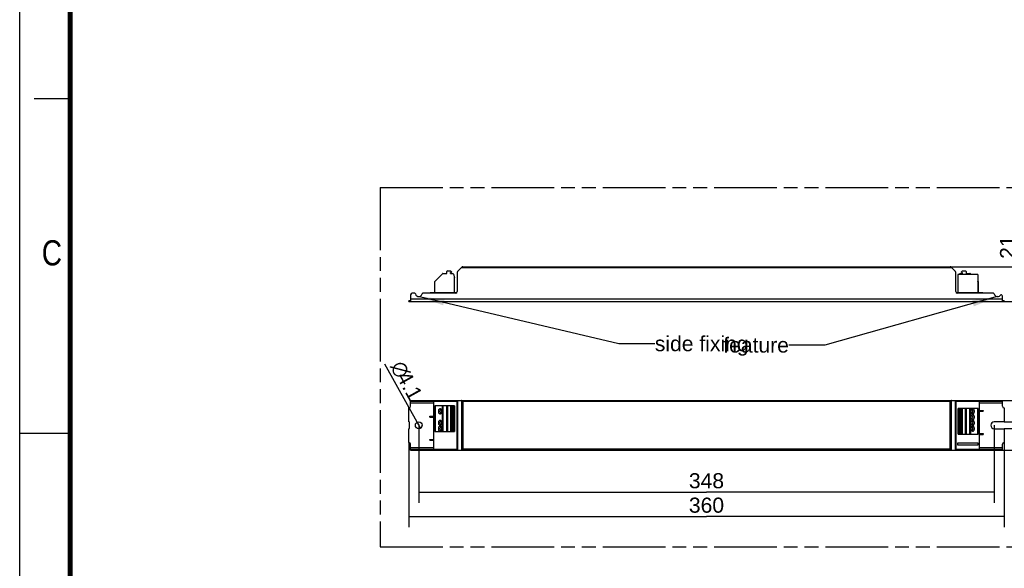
# Model space of a CAD drawing. Header units: millimetres. Extents: x 0 to 210, y 0 to 297.
# Tile 2 of 4: x 0 to 137, y 130 to 206. Entities that reach past the tile are written whole.
import ezdxf
from ezdxf.enums import TextEntityAlignment as Align

# ---------------------------------------------------------------- set-up
doc = ezdxf.new("R2010")
doc.units = ezdxf.units.MM
doc.header["$LTSCALE"] = 19.36
doc.linetypes.add('PHANTOM', pattern=[0.8, 0.45, -0.05, 0.1, -0.05, 0.1, -0.05])
doc.layers.get('0').update_dxf_attribs({"linetype": 'CONTINUOUS'})
for name, color, linetype in [('DEFAULT_3', 7, 'PHANTOM'), ('Z_DIM_2D', 7, 'CONTINUOUS'), ('Z_NOTICE', 7, 'CONTINUOUS')]:
    doc.layers.add(name, color=color, linetype=linetype)
doc.styles.get("Standard").update_dxf_attribs({"font": 'txt', "width": 0.7})
doc.styles.add('TEXTSTYLE_2', font='txt', dxfattribs={"width": 0.75})
doc.styles.add('TEXTSTYLE_3', font='helveticaneueltw1g-ltcn.otf')
doc.styles.add('TEXTSTYLE_4', font='gdt', dxfattribs={"width": 0.7})
doc.dimstyles.new('DIMSTYLE_1', dxfattribs={"dimtxt": 2.1, "dimasz": 3.5, "dimexe": 1.5, "dimexo": 0, "dimgap": 0.525, "dimtad": 1, "dimdec": 3, "dimlfac": 4.347826, "dimdsep": 46, "dimtxsty": 'TEXTSTYLE_3', "dimblk": '_FILLED', "dimblk1": '_FILLED', "dimblk2": '_FILLED', "dimcen": 0.09, "dimclrt": 5, "dimadec": 3, "dimazin": 2, "dimtp": 0.2, "dimtm": 0.2, "dimtfac": 1, "dimtdec": 3, "dimtofl": 0, "dimtmove": 0, "dimatfit": 3, "dimldrblk": '_FILLED', "dimfxl": 0, "dimtolj": 1, "dimarcsym": 0})
doc.dimstyles.new('DIMSTYLE_2', dxfattribs={"dimtxt": 2.1, "dimasz": 3.5, "dimexe": 1.5, "dimexo": 0, "dimgap": 0.525, "dimtad": 1, "dimdec": 3, "dimlfac": 4.347826, "dimdsep": 46, "dimtxsty": 'TEXTSTYLE_3', "dimblk": '_FILLED', "dimblk1": '_FILLED', "dimblk2": '_FILLED', "dimcen": 0.09, "dimclrt": 5, "dimadec": 3, "dimazin": 2, "dimtp": 0.5, "dimtm": 0.5, "dimtfac": 1, "dimtdec": 3, "dimtofl": 0, "dimtmove": 0, "dimatfit": 3, "dimldrblk": '_FILLED', "dimfxl": 0, "dimtolj": 1, "dimarcsym": 0})
doc.dimstyles.new('DIMSTYLE_3', dxfattribs={"dimtxt": 2.1, "dimasz": 3.5, "dimexe": 1.5, "dimexo": 0, "dimgap": 0.525, "dimtad": 1, "dimdec": 3, "dimlfac": 4.347826, "dimdsep": 46, "dimtxsty": 'TEXTSTYLE_3', "dimblk": '_FILLED', "dimblk1": '_FILLED', "dimblk2": '_FILLED', "dimcen": 0.09, "dimclrt": 5, "dimadec": 3, "dimazin": 2, "dimtp": 0.1, "dimtm": 0.1, "dimtfac": 1, "dimtdec": 3, "dimtofl": 0, "dimtmove": 0, "dimatfit": 3, "dimldrblk": '_FILLED', "dimfxl": 0, "dimtolj": 1, "dimarcsym": 0})
doc.dimstyles.new('DIMSTYLE_4', dxfattribs={"dimtxt": 2.1, "dimasz": 3.5, "dimexe": 1.5, "dimexo": 0, "dimtad": 1, "dimdec": 3, "dimlfac": 4.347826, "dimdsep": 46, "dimtxsty": 'TEXTSTYLE_3', "dimblk": '_FILLED', "dimblk1": '_FILLED', "dimblk2": '_FILLED', "dimcen": 0.09, "dimclrt": 5, "dimadec": 3, "dimazin": 2, "dimtp": 0.1, "dimtm": 0.1, "dimtfac": 1, "dimtdec": 3, "dimtmove": 0, "dimatfit": 2, "dimldrblk": '_FILLED', "dimfxl": 0, "dimtolj": 1, "dimarcsym": 0})
doc.dimstyles.get("Standard").update_dxf_attribs({"dimtxt": 3.5, "dimasz": 3.5, "dimexe": 1.5, "dimexo": 0, "dimtad": 1, "dimdec": 3, "dimdsep": 46, "dimtxsty": 'Standard', "dimblk": '_FILLED', "dimblk1": '_FILLED', "dimblk2": '_FILLED', "dimcen": 0.09, "dimclrt": 5, "dimadec": 3, "dimazin": 2, "dimtol": 1, "dimtp": 0.001, "dimtm": 0.001, "dimtfac": 1, "dimtdec": 3, "dimtofl": 0, "dimtmove": 0, "dimatfit": 3, "dimldrblk": '_FILLED', "dimfxl": 0, "dimtolj": 1, "dimarcsym": 0})

# ---------------------------------------------------------------- blocks, each defined once
blk = doc.blocks.new('*D2')
at = {"layer": 'Z_DIM_2D', "color": 2, "linetype": 'Continuous', "transparency": 16777216}
for p, q in [((138.99, 169.22), (138.99, 175.56)), ((129.44, 171.64), (140.49, 171.64)), ((138.99, 171.64), (138.99, 169.22)), ((138.99, 166.81), (138.99, 169.22)), ((136.7, 166.81), (140.49, 166.81))]:
    blk.add_line(p, q, dxfattribs=at)
at = {"layer": 'Z_DIM_2D', "color": 5, "linetype": 'Continuous', "transparency": 16777216, "style": 'TEXTSTYLE_3'}
blk.add_text('21', height=2.1, rotation=90, dxfattribs=at).set_placement((138.46, 172.74))
blk = doc.blocks.new('_FILLED')
at = {"color": 0, "linetype": 'ByBlock'}
blk.add_solid([(0, 0), (-1, 0.125), (-1, -0.125)], dxfattribs=at)
blk = doc.blocks.new('_NONE')
blk = doc.blocks.new('*D3')
at = {"layer": 'Z_DIM_2D', "color": 2, "linetype": 'Continuous', "transparency": 16777216}
for p, q in [((54.13, 147.19), (54.13, 135.41)), ((136.93, 147.19), (136.93, 135.41)), ((54.13, 136.91), (95.53, 136.91)), ((136.93, 136.91), (95.53, 136.91))]:
    blk.add_line(p, q, dxfattribs=at)
at = {"layer": 'Z_DIM_2D', "color": 5, "linetype": 'Continuous', "transparency": 16777216, "style": 'TEXTSTYLE_3'}
blk.add_text('360', height=2.1, dxfattribs=at).set_placement((95.53, 137.44), align=Align.CENTER)
blk = doc.blocks.new('*D4')
at = {"layer": 'Z_DIM_2D', "color": 2, "linetype": 'Continuous', "transparency": 16777216}
for p, q in [((55.51, 149.6), (55.51, 138.81)), ((135.55, 149.6), (135.55, 138.81)), ((55.51, 140.31), (95.53, 140.31)), ((135.55, 140.31), (95.53, 140.31))]:
    blk.add_line(p, q, dxfattribs=at)
at = {"layer": 'Z_DIM_2D', "color": 5, "linetype": 'Continuous', "transparency": 16777216, "style": 'TEXTSTYLE_3'}
blk.add_text('348', height=2.1, dxfattribs=at).set_placement((95.53, 140.84), align=Align.CENTER)
blk = doc.blocks.new('*D5')
at = {"layer": 'Z_DIM_2D', "color": 2, "linetype": 'Continuous', "transparency": 16777216}
for p, q in [((136.7, 153.05), (148.94, 153.05)), ((147.44, 153.05), (147.44, 149.6)), ((147.44, 146.15), (147.44, 149.6)), ((136.7, 146.15), (148.94, 146.15))]:
    blk.add_line(p, q, dxfattribs=at)
at = {"layer": 'Z_DIM_2D', "color": 5, "linetype": 'Continuous', "transparency": 16777216, "style": 'TEXTSTYLE_3'}
blk.add_text('30', height=2.1, rotation=90, dxfattribs=at).set_placement((146.91, 149.6), align=Align.CENTER)
blk = doc.blocks.new('*D6')
at = {"layer": 'Z_DIM_2D', "color": 2, "linetype": 'Continuous', "transparency": 16777216}
for p, q in [((136.93, 150.07), (143.11, 150.07)), ((141.61, 150.07), (141.61, 149.6)), ((141.61, 149.13), (141.61, 149.6)), ((141.61, 149.6), (141.61, 141.99)), ((136.93, 149.13), (143.11, 149.13))]:
    blk.add_line(p, q, dxfattribs=at)
at = {"layer": 'Z_DIM_2D', "color": 5, "linetype": 'Continuous', "transparency": 16777216, "style": 'TEXTSTYLE_3'}
blk.add_text('4.1', height=2.1, rotation=90, dxfattribs=at).set_placement((141.09, 145.51), align=Align.RIGHT)
blk = doc.blocks.new('*D7')
at = {"layer": 'Z_DIM_2D', "color": 2, "linetype": 'Continuous', "transparency": 16777216}
for p, q in [((55.51, 149.6), (50.78, 158.1)), ((55.28, 150.01), (55.51, 149.6)), ((55.74, 149.19), (55.51, 149.6))]:
    blk.add_line(p, q, dxfattribs=at)
at = {"layer": 'Z_DIM_2D', "color": 5, "linetype": 'Continuous', "transparency": 16777216}
for s, style, p in [('n', 'TEXTSTYLE_4', (52.6, 155.91)), ('4.1', 'TEXTSTYLE_3', (54.32, 152.82))]:
    blk.add_text(s, height=2.1, rotation=-60.8998, dxfattribs=dict(at, style=style)).set_placement(p, align=Align.RIGHT)

msp = doc.modelspace()

# ---------------------------------------------------------------- linework, layer by layer
at = {"color": 2, "linetype": 'Continuous'}
for p, q in [((0, 0), (0, 297)), ((7, 195), (2, 195)), ((0, 148.5), (7, 148.5))]:
    msp.add_line(p, q, dxfattribs=at)
at = {"color": 7, "linetype": 'Continuous'}
for p, q in [((60.91883, 170.99312), (61.51452, 171.58881)), ((61.62837, 171.63597), (129.43699, 171.63597)), ((129.55083, 171.58881), (130.14652, 170.99312)), ((57.77736, 169.65715), (58.79099, 170.67078)), ((58.87231, 170.70447), (59.39968, 170.70447)), ((59.39968, 170.70447), (59.39968, 170.98047)), ((59.49168, 171.07247), (59.90568, 171.07247)), ((59.90568, 171.07247), (60.04368, 170.93447)), ((59.92868, 170.70447), (59.92868, 170.84247)), ((59.99768, 170.84247), (59.92868, 170.84247)), ((59.92868, 170.70447), (60.23061, 170.70447)), ((60.04368, 170.93447), (60.04368, 170.88847)), ((60.33868, 170.6288), (60.50368, 170.17547)), ((60.50368, 168.05947), (60.50368, 170.17547)), ((60.87168, 170.87928), (60.87168, 168.18597)), ((130.19368, 168.18597), (130.19368, 170.87928)), ((133.25268, 170.56647), (130.49268, 170.56647)), ((130.49268, 170.56647), (130.49268, 168.05947)), ((130.68099, 170.56647), (130.70368, 170.6288)), ((130.81174, 170.70447), (131.11368, 170.70447)), ((130.99868, 170.93447), (131.13668, 171.07247)), ((130.99868, 170.88847), (130.99868, 170.93447)), ((131.11368, 170.84247), (131.04468, 170.84247)), ((131.11368, 170.84247), (131.11368, 170.70447)), ((131.13668, 171.07247), (131.55068, 171.07247)), ((131.64268, 170.98047), (131.64268, 170.70447)), ((131.64268, 170.70447), (132.17004, 170.70447)), ((132.25136, 170.67078), (132.35568, 170.56647)), ((133.25268, 170.56647), (133.25268, 168.05947)), ((57.74368, 168.05947), (57.74368, 169.57583)), ((133.25268, 169.66947), (133.26499, 169.65715)), ((133.29868, 169.57583), (133.29868, 168.05947)), ((54.36268, 167.72597), (54.36268, 166.80597)), ((54.94929, 167.95597), (54.59268, 167.95597)), ((60.64168, 167.95597), (56.07606, 167.95597)), ((57.06518, 167.97897), (57.06518, 167.95597)), ((57.58268, 168.02497), (57.11118, 168.02497)), ((57.58268, 168.05947), (57.58268, 167.95597)), ((57.58268, 168.05947), (60.83376, 168.05947)), ((130.23159, 168.05947), (133.48268, 168.05947)), ((135.44929, 167.95597), (130.42368, 167.95597)), ((133.48268, 167.95597), (133.48268, 168.05947)), ((133.95418, 168.02497), (133.48268, 168.02497)), ((134.00018, 167.95597), (134.00018, 167.97897)), ((136.70268, 166.80597), (136.70268, 167.55761)), ((54.13268, 166.80597), (54.13268, 166.92097)), ((54.36268, 166.92097), (54.13268, 166.92097)), ((54.13268, 166.80597), (136.93268, 166.80597)), ((136.93268, 166.92097), (136.70268, 166.92097)), ((136.93268, 166.92097), (136.93268, 166.80597)), ((54.36268, 152.24613), (54.36268, 153.05113)), ((54.36268, 153.05113), (136.70268, 153.05113)), ((54.36268, 152.93613), (60.83376, 152.93613)), ((57.58268, 152.93613), (57.58268, 146.26613)), ((57.74368, 148.72713), (57.74368, 152.29213)), ((60.50368, 152.29213), (57.74368, 152.29213)), ((59.39968, 148.72713), (59.39968, 152.29213)), ((59.90568, 152.29213), (59.90568, 148.72713)), ((60.04368, 152.29213), (60.04368, 148.72713)), ((60.50368, 152.29213), (60.50368, 148.72713)), ((60.83376, 146.26613), (60.83376, 152.93613)), ((60.87168, 146.15113), (60.87168, 153.05113)), ((61.51452, 153.00398), (61.62837, 152.89013)), ((129.43699, 152.89013), (129.55083, 153.00398)), ((129.45906, 152.91237), (129.48023, 152.93338)), ((129.51859, 152.97173), (129.5356, 152.98862)), ((130.19368, 153.05113), (130.19368, 146.15113)), ((130.23159, 152.93613), (136.70268, 152.93613)), ((130.23159, 152.93613), (130.23159, 146.26613)), ((133.48268, 152.93613), (133.48268, 146.26613)), ((136.37326, 153.05113), (136.37326, 152.93613)), ((136.70268, 152.24613), (136.70268, 153.05113)), ((54.13268, 150.07263), (54.13268, 152.01613)), ((57.06518, 150.75113), (57.06518, 150.86613)), ((57.06518, 150.86613), (57.58268, 150.86613)), ((57.06518, 150.75113), (57.58268, 150.75113)), ((133.29868, 151.94713), (130.53868, 151.94713)), ((130.53868, 148.38213), (130.53868, 151.94713)), ((130.99868, 148.38213), (130.99868, 151.94713)), ((131.13668, 148.38213), (131.13668, 151.94713)), ((131.64268, 151.94713), (131.64268, 148.38213)), ((133.29868, 151.94713), (133.29868, 148.38213)), ((133.48268, 151.67113), (134.00018, 151.67113)), ((133.48268, 151.55613), (134.00018, 151.55613)), ((134.00018, 151.67113), (134.00018, 151.55613)), ((136.93268, 152.01613), (136.93268, 150.07263)), ((54.15568, 150.07263), (54.13268, 150.07263)), ((54.20168, 149.17563), (54.20168, 150.02663)), ((136.93268, 150.07263), (135.55268, 150.07263)), ((54.13268, 147.18613), (54.13268, 149.12963)), ((54.13268, 149.12963), (54.15568, 149.12963)), ((57.74368, 148.72713), (60.50368, 148.72713)), ((130.53868, 148.38213), (133.29868, 148.38213)), ((133.48268, 148.45113), (134.00018, 148.45113)), ((133.48268, 148.33613), (134.00018, 148.33613)), ((134.00018, 148.45113), (134.00018, 148.33613)), ((135.55268, 149.12963), (136.93268, 149.12963)), ((136.93268, 149.12963), (136.93268, 147.18613)), ((54.36268, 146.15113), (54.36268, 146.95613)), ((57.06518, 147.53113), (57.06518, 147.64613)), ((57.06518, 147.64613), (57.58268, 147.64613)), ((57.06518, 147.53113), (57.58268, 147.53113)), ((130.49268, 147.18103), (133.25268, 147.18103)), ((130.49268, 146.84113), (130.49268, 147.18103)), ((133.25268, 146.84113), (130.49268, 146.84113)), ((133.25268, 147.18103), (133.25268, 146.84113)), ((136.70268, 146.15113), (136.70268, 146.95613)), ((54.36268, 146.26613), (60.83376, 146.26613)), ((54.36268, 146.15113), (136.70268, 146.15113)), ((61.62837, 146.31213), (61.51452, 146.19829)), ((61.54676, 146.23052), (61.52976, 146.21364)), ((61.60629, 146.2899), (61.58512, 146.26888)), ((129.55083, 146.19829), (129.43699, 146.31213)), ((130.23159, 146.26613), (136.70268, 146.26613)), ((136.37326, 146.26613), (136.37326, 146.15113))]:
    msp.add_line(p, q, dxfattribs=at)
at = {"color": 9, "linetype": 'Continuous'}
for p, q in [((129.66468, 171.47497), (61.40068, 171.47497)), ((54.36268, 167.17397), (136.70268, 167.17397)), ((57.58268, 152.68313), (54.36268, 152.68313)), ((54.59268, 153.05113), (54.59268, 152.93613)), ((54.94929, 152.93613), (54.94929, 153.05113)), ((55.06197, 152.93613), (55.06197, 153.05113)), ((55.96338, 153.05113), (55.96338, 152.93613)), ((56.07606, 153.05113), (56.07606, 152.93613)), ((57.77736, 152.29213), (57.77736, 148.72713)), ((58.79099, 148.72713), (58.79099, 152.29213)), ((58.87231, 152.29213), (58.87231, 148.72713)), ((59.49168, 152.29213), (59.49168, 148.72713)), ((60.23061, 148.72713), (60.23061, 152.29213)), ((60.33868, 152.29213), (60.33868, 148.72713)), ((60.64168, 152.93613), (60.64168, 153.05113)), ((60.91883, 153.05113), (60.91883, 146.15113)), ((61.51452, 146.19829), (61.51452, 153.00398)), ((61.62837, 152.89013), (61.62837, 146.31213)), ((129.43699, 152.89013), (61.62837, 152.89013)), ((129.43699, 146.31213), (129.43699, 152.89013)), ((129.55083, 153.00398), (129.55083, 146.19829)), ((130.14652, 146.15113), (130.14652, 153.05113)), ((130.42368, 153.05113), (130.42368, 152.93613)), ((136.70268, 152.68313), (133.48268, 152.68313)), ((135.44929, 152.93613), (135.44929, 153.05113)), ((135.56197, 152.93613), (135.56197, 153.05113)), ((57.11118, 150.86613), (57.11118, 150.75113)), ((130.70368, 148.38213), (130.70368, 151.94713)), ((130.81174, 151.94713), (130.81174, 148.38213)), ((131.55068, 148.38213), (131.55068, 151.94713)), ((132.17004, 148.38213), (132.17004, 151.94713)), ((132.25136, 151.94713), (132.25136, 148.38213)), ((133.26499, 148.38213), (133.26499, 151.94713)), ((133.95418, 151.55613), (133.95418, 151.67113)), ((133.95418, 148.33613), (133.95418, 148.45113)), ((57.11118, 147.64613), (57.11118, 147.53113)), ((54.36268, 146.51913), (57.58268, 146.51913)), ((54.59268, 146.26613), (54.59268, 146.15113)), ((54.94929, 146.15113), (54.94929, 146.26613)), ((55.06197, 146.15113), (55.06197, 146.26613)), ((55.96338, 146.26613), (55.96338, 146.15113)), ((56.07606, 146.26613), (56.07606, 146.15113)), ((60.64168, 146.15113), (60.64168, 146.26613)), ((61.62837, 146.31213), (129.43699, 146.31213)), ((130.42368, 146.26613), (130.42368, 146.15113)), ((133.48268, 146.51913), (136.70268, 146.51913)), ((135.44929, 146.15113), (135.44929, 146.26613)), ((135.56197, 146.15113), (135.56197, 146.26613))]:
    msp.add_line(p, q, dxfattribs=at)
at = {"color": 7, "linetype": 'Continuous', "const_width": 0.7}
msp.add_lwpolyline([(7, 7), (7, 290)], dxfattribs=at)
at = {"color": 7, "linetype": 'Continuous'}
msp.add_circle((55.51268, 149.60113), 0.4715, dxfattribs=at)
for centre, radius, start, end in [((61.62837, 171.47497), 0.161, 90, 135), ((129.43699, 171.47497), 0.161, 45, 90), ((58.87231, 170.58947), 0.115, 90, 135), ((59.49168, 170.98047), 0.092, 90, 180), ((59.99768, 170.88847), 0.046, 270, 360), ((60.23061, 170.58947), 0.115, 20, 90), ((61.03268, 170.87928), 0.161, 135, 180), ((130.03268, 170.87928), 0.161, 0, 45), ((130.81174, 170.58947), 0.115, 90, 160), ((131.04468, 170.88847), 0.046, 180, 270), ((131.55068, 170.98047), 0.092, 0, 90), ((132.17004, 170.58947), 0.115, 45, 90), ((57.85868, 169.57583), 0.115, 135, 180), ((133.18368, 169.57583), 0.115, 0, 45), ((54.59268, 167.72597), 0.23, 90, 180), ((54.94929, 167.84097), 0.115, 11.5369589, 90), ((55.51268, 167.95597), 0.46, 191.5369591, 348.4630409), ((56.07606, 167.84097), 0.115, 90, 168.4630412), ((57.11118, 167.97897), 0.046, 90, 180), ((60.64168, 168.18597), 0.23, 270, 360), ((130.42368, 168.18597), 0.23, 180, 270), ((133.95418, 167.97897), 0.046, 0, 90), ((135.44929, 167.84097), 0.115, 11.5369589, 90), ((136.01268, 167.95597), 0.46, 191.5369591, 321.615914), ((136.51868, 167.55761), 0.184, 0, 142.21684), ((54.13268, 152.24613), 0.23, 270, 360), ((136.93268, 152.24613), 0.23, 180, 270), ((54.15568, 150.02663), 0.046, 0, 90), ((135.55268, 149.60113), 0.4715, 90, 270), ((54.15568, 149.17563), 0.046, 270, 360), ((54.13268, 146.95613), 0.23, 0, 90), ((136.93268, 146.95613), 0.23, 90, 180)]:
    msp.add_arc(centre, radius, start, end, dxfattribs=at)
for centre, start_param, end_param in [((61.40068, 152.89013), 0.785398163, 1.570796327), ((129.66468, 152.89013), 1.570796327, 2.356194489), ((61.40068, 146.31213), -1.570796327, -0.785398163), ((129.66468, 146.31213), -2.356194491, -1.570796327)]:
    msp.add_ellipse(centre, major_axis=(0.161, 0), ratio=1, start_param=start_param, end_param=end_param, dxfattribs=at)
for points, knots in [([(58.47968, 151.88963), (58.44735, 151.88963), (58.37791, 151.86863), (58.2984, 151.78826), (58.24735, 151.67525), (58.2297, 151.54463), (58.24734, 151.41402), (58.2984, 151.30101), (58.37791, 151.22063), (58.44735, 151.19963), (58.47968, 151.19963)], [0, 0, 0, 0, 0.104734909, 0.222327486, 0.35601395, 0.49999822, 0.643981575, 0.777667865, 0.895262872, 1, 1, 1, 1]), ([(58.47968, 151.19963), (58.512, 151.19963), (58.58144, 151.22063), (58.66095, 151.301), (58.71201, 151.41401), (58.72965, 151.54463), (58.71201, 151.67524), (58.66095, 151.78826), (58.58144, 151.86863), (58.512, 151.88963), (58.47968, 151.88963)], [0, 0, 0, 0, 0.104734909, 0.222327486, 0.35601395, 0.49999822, 0.643981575, 0.777667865, 0.895262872, 1, 1, 1, 1]), ([(58.60164, 151.24586), (58.56172, 151.27847), (58.49874, 151.37522), (58.46955, 151.54462), (58.49873, 151.71401), (58.5617, 151.81077), (58.60163, 151.84338)], [0, 0, 0, 0, 0.234167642, 0.499995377, 0.765823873, 1, 1, 1, 1]), ([(132.56268, 151.88963), (132.53035, 151.88963), (132.46091, 151.86863), (132.3814, 151.78826), (132.33035, 151.67525), (132.3127, 151.54463), (132.33034, 151.41402), (132.3814, 151.30101), (132.46091, 151.22063), (132.53035, 151.19963), (132.56268, 151.19963)], [0, 0, 0, 0, 0.104734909, 0.222327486, 0.35601395, 0.49999822, 0.643981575, 0.777667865, 0.895262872, 1, 1, 1, 1]), ([(132.56268, 151.08463), (132.53035, 151.08463), (132.46091, 151.06363), (132.3814, 150.98326), (132.33035, 150.87025), (132.3127, 150.73963), (132.33034, 150.60902), (132.3814, 150.49601), (132.46091, 150.41563), (132.53035, 150.39463), (132.56268, 150.39463)], [0, 0, 0, 0, 0.104734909, 0.222327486, 0.35601395, 0.49999822, 0.643981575, 0.777667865, 0.895262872, 1, 1, 1, 1]), ([(132.44071, 151.8434), (132.48064, 151.8108), (132.54361, 151.71404), (132.57281, 151.54465), (132.54362, 151.37525), (132.48065, 151.27849), (132.44073, 151.24588)], [0, 0, 0, 0, 0.234167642, 0.499995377, 0.765823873, 1, 1, 1, 1]), ([(132.44071, 151.0384), (132.48064, 151.0058), (132.54361, 150.90904), (132.57281, 150.73965), (132.54362, 150.57025), (132.48065, 150.47349), (132.44073, 150.44088)], [0, 0, 0, 0, 0.234167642, 0.499995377, 0.765823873, 1, 1, 1, 1]), ([(132.56268, 151.19963), (132.595, 151.19963), (132.66444, 151.22063), (132.74395, 151.301), (132.79501, 151.41401), (132.81265, 151.54463), (132.79501, 151.67524), (132.74395, 151.78826), (132.66444, 151.86863), (132.595, 151.88963), (132.56268, 151.88963)], [0, 0, 0, 0, 0.104734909, 0.222327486, 0.35601395, 0.49999822, 0.643981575, 0.777667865, 0.895262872, 1, 1, 1, 1]), ([(132.56268, 150.39463), (132.595, 150.39463), (132.66444, 150.41563), (132.74395, 150.496), (132.79501, 150.60901), (132.81265, 150.73963), (132.79501, 150.87024), (132.74395, 150.98326), (132.66444, 151.06363), (132.595, 151.08463), (132.56268, 151.08463)], [0, 0, 0, 0, 0.104734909, 0.222327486, 0.35601395, 0.49999822, 0.643981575, 0.777667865, 0.895262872, 1, 1, 1, 1]), ([(58.47968, 150.27963), (58.44735, 150.27963), (58.37791, 150.25863), (58.2984, 150.17826), (58.24735, 150.06525), (58.2297, 149.93463), (58.24734, 149.80402), (58.2984, 149.69101), (58.37791, 149.61063), (58.44735, 149.58963), (58.47968, 149.58963)], [0, 0, 0, 0, 0.104734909, 0.222327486, 0.35601395, 0.49999822, 0.643981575, 0.777667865, 0.895262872, 1, 1, 1, 1]), ([(58.47968, 149.47463), (58.44735, 149.47463), (58.37791, 149.45363), (58.2984, 149.37326), (58.24735, 149.26025), (58.2297, 149.12963), (58.24734, 148.99902), (58.2984, 148.88601), (58.37791, 148.80563), (58.44735, 148.78463), (58.47968, 148.78463)], [0, 0, 0, 0, 0.104734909, 0.222327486, 0.35601395, 0.49999822, 0.643981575, 0.777667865, 0.895262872, 1, 1, 1, 1]), ([(58.47968, 149.58963), (58.512, 149.58963), (58.58144, 149.61063), (58.66095, 149.691), (58.71201, 149.80401), (58.72965, 149.93463), (58.71201, 150.06524), (58.66095, 150.17826), (58.58144, 150.25863), (58.512, 150.27963), (58.47968, 150.27963)], [0, 0, 0, 0, 0.104734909, 0.222327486, 0.35601395, 0.49999822, 0.643981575, 0.777667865, 0.895262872, 1, 1, 1, 1]), ([(58.60164, 149.63586), (58.56172, 149.66847), (58.49874, 149.76522), (58.46955, 149.93462), (58.49873, 150.10401), (58.5617, 150.20077), (58.60163, 150.23338)], [0, 0, 0, 0, 0.234167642, 0.499995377, 0.765823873, 1, 1, 1, 1]), ([(58.47968, 148.78463), (58.512, 148.78463), (58.58144, 148.80563), (58.66095, 148.886), (58.71201, 148.99901), (58.72965, 149.12963), (58.71201, 149.26024), (58.66095, 149.37326), (58.58144, 149.45363), (58.512, 149.47463), (58.47968, 149.47463)], [0, 0, 0, 0, 0.104734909, 0.222327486, 0.35601395, 0.49999822, 0.643981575, 0.777667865, 0.895262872, 1, 1, 1, 1]), ([(58.60164, 148.83086), (58.56172, 148.86347), (58.49874, 148.96022), (58.46955, 149.12962), (58.49873, 149.29901), (58.5617, 149.39577), (58.60163, 149.42838)], [0, 0, 0, 0, 0.234167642, 0.499995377, 0.765823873, 1, 1, 1, 1]), ([(132.56268, 150.27963), (132.53035, 150.27963), (132.46091, 150.25863), (132.3814, 150.17826), (132.33035, 150.06525), (132.3127, 149.93463), (132.33034, 149.80402), (132.3814, 149.69101), (132.46091, 149.61063), (132.53035, 149.58963), (132.56268, 149.58963)], [0, 0, 0, 0, 0.104734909, 0.222327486, 0.35601395, 0.49999822, 0.643981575, 0.777667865, 0.895262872, 1, 1, 1, 1]), ([(132.56268, 149.47463), (132.53035, 149.47463), (132.46091, 149.45363), (132.3814, 149.37326), (132.33035, 149.26025), (132.3127, 149.12963), (132.33034, 148.99902), (132.3814, 148.88601), (132.46091, 148.80563), (132.53035, 148.78463), (132.56268, 148.78463)], [0, 0, 0, 0, 0.104734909, 0.222327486, 0.35601395, 0.49999822, 0.643981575, 0.777667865, 0.895262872, 1, 1, 1, 1]), ([(132.44071, 150.2334), (132.48064, 150.2008), (132.54361, 150.10404), (132.57281, 149.93465), (132.54362, 149.76525), (132.48065, 149.66849), (132.44073, 149.63588)], [0, 0, 0, 0, 0.234167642, 0.499995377, 0.765823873, 1, 1, 1, 1]), ([(132.44071, 149.4284), (132.48064, 149.3958), (132.54361, 149.29904), (132.57281, 149.12965), (132.54362, 148.96025), (132.48065, 148.86349), (132.44073, 148.83088)], [0, 0, 0, 0, 0.234167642, 0.499995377, 0.765823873, 1, 1, 1, 1]), ([(132.56268, 149.58963), (132.595, 149.58963), (132.66444, 149.61063), (132.74395, 149.691), (132.79501, 149.80401), (132.81265, 149.93463), (132.79501, 150.06524), (132.74395, 150.17826), (132.66444, 150.25863), (132.595, 150.27963), (132.56268, 150.27963)], [0, 0, 0, 0, 0.104734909, 0.222327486, 0.35601395, 0.49999822, 0.643981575, 0.777667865, 0.895262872, 1, 1, 1, 1]), ([(132.56268, 148.78463), (132.595, 148.78463), (132.66444, 148.80563), (132.74395, 148.886), (132.79501, 148.99901), (132.81265, 149.12963), (132.79501, 149.26024), (132.74395, 149.37326), (132.66444, 149.45363), (132.595, 149.47463), (132.56268, 149.47463)], [0, 0, 0, 0, 0.104734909, 0.222327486, 0.35601395, 0.49999822, 0.643981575, 0.777667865, 0.895262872, 1, 1, 1, 1])]:
    msp.add_open_spline(points, degree=3, knots=knots, dxfattribs=at)
at = {"layer": 'DEFAULT_3', "color": 91, "linetype": 'PHANTOM', "true_color": 0x80ff80}
for p, q in [((50.12864, 182.68), (50.12864, 132.68)), ((50.12864, 182.68), (150.12864, 182.68)), ((50.12864, 132.68), (150.12864, 132.68))]:
    msp.add_line(p, q, dxfattribs=at)
at = {"layer": 'Z_DIM_2D', "color": 2, "linetype": 'Continuous'}
msp.add_arc((55.51268, 149.60113), 0.4715, 299.1002322, 360, dxfattribs=at)

# ---------------------------------------------------------------- texts
at = {"color": 5, "linetype": 'Continuous', "style": 'TEXTSTYLE_2', "width": 0.833333}
msp.add_text('C', height=3.5, dxfattribs=at).set_placement((3.07017, 171.83363))
at = {"layer": 'Z_NOTICE', "color": 5, "linetype": 'Continuous', "style": 'TEXTSTYLE_3'}
msp.add_text('side fixing', height=2.1, dxfattribs=at).set_placement((88.34619, 159.90555))
msp.add_text('feature', height=2.1, dxfattribs=at).set_placement((106.99747, 159.71298), align=Align.RIGHT)

# ---------------------------------------------------------------- dimensions: what is measured, and where the dimension line sits
at = {"layer": 'Z_DIM_2D', "color": 2, "linetype": 'Continuous'}
for base, p1, p2, dimstyle, picture, middle in [((138.98708, 166.80597), (129.43699, 171.63597), (136.70268, 166.80597), 'DIMSTYLE_1', '*D2', (138.98708, 173.93673)), ((147.43887, 146.15113), (136.70268, 153.05113), (136.70268, 146.15113), 'DIMSTYLE_1', '*D5', (147.43887, 149.59721)), ((141.61472, 149.12963), (136.93268, 150.07263), (136.93268, 149.12963), 'DIMSTYLE_3', '*D6', (141.61472, 143.51502))]:
    dim = msp.add_linear_dim(base=base, p1=p1, p2=p2, angle=270, dimstyle=dimstyle, override={"dimblk1": 'NONE', "dimblk2": 'NONE', "dimsah": 1}, dxfattribs=at)
    dim.commit()
    dim.dimension.update_dxf_attribs({"geometry": picture, "text_midpoint": middle, "dimtype": 160})
dim = msp.add_diameter_dim_2p(p1=(55.28337, 150.01311), p2=(55.74199, 149.18915), text='%%c<>', dimstyle='DIMSTYLE_4', override={"dimpost": '<>', "dimblk1": 'NONE', "dimblk2": 'NONE', "dimsah": 1}, dxfattribs=at)
dim.commit()
dim.dimension.update_dxf_attribs({"geometry": '*D7', "text_midpoint": (53.69866, 156.09872), "dimtype": 163})
for base, p1, p2, picture, middle in [((135.55268, 140.31172), (55.51268, 149.60113), (135.55268, 149.60113), '*D4', (95.52876, 140.31172)), ((136.93268, 136.91194), (54.13268, 147.18613), (136.93268, 147.18613), '*D3', (95.52876, 136.91194))]:
    dim = msp.add_linear_dim(base=base, p1=p1, p2=p2, dimstyle='DIMSTYLE_2', override={"dimblk1": 'NONE', "dimblk2": 'NONE', "dimsah": 1}, dxfattribs=at)
    dim.commit()
    dim.dimension.update_dxf_attribs({"geometry": picture, "text_midpoint": middle, "dimtype": 160})

# ---------------------------------------------------------------- leaders
at = {"layer": 'Z_NOTICE', "color": 2, "linetype": 'Continuous'}
for points in [[(55.60243, 167.50481), (83.34619, 160.95555), (88.34619, 160.95555)], [(135.96733, 167.49824), (111.99747, 160.76298), (106.99747, 160.76298)]]:
    msp.add_leader(points, dimstyle='Standard', override={"dimtad": 0}, dxfattribs=at)

doc.saveas('drawing.dxf')
